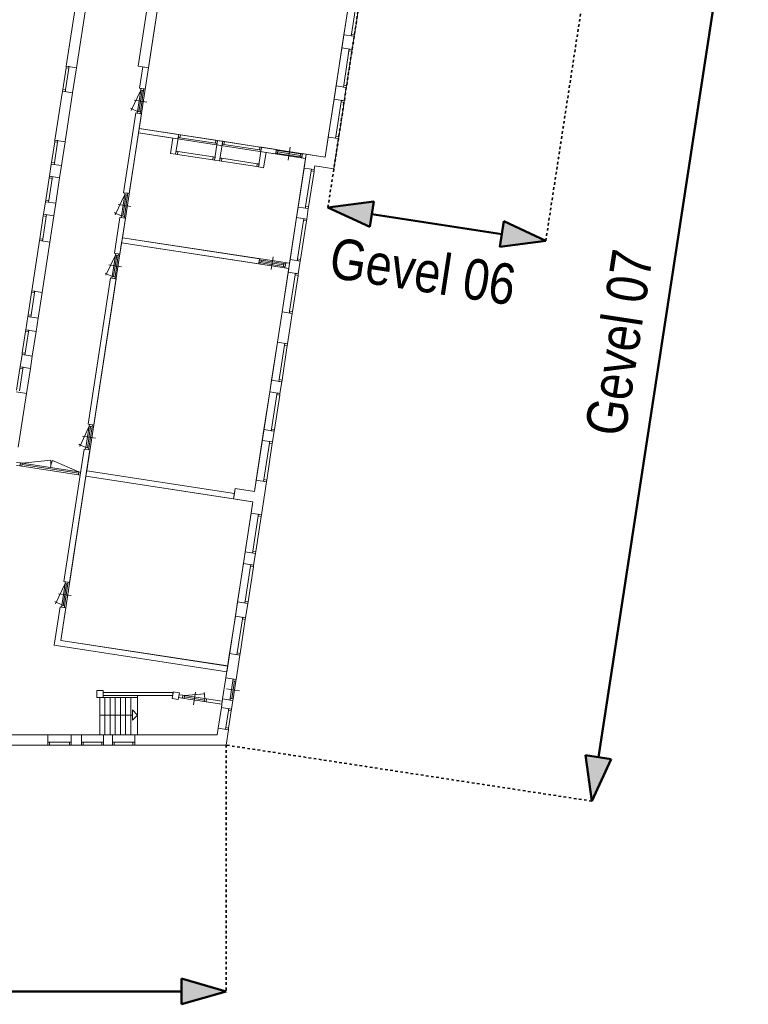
# Model space of a CAD drawing. Extents: x -59835 to 57885, y -767 to 224044.
# Tile 6 of 51: x 27350 to 55589, y 4742 to 42924. Entities that reach past the tile are written whole.
import ezdxf

# ---------------------------------------------------------------- set-up
doc = ezdxf.new("R2010")
doc.units = 0
doc.header["$MEASUREMENT"] = 0
doc.linetypes.add('DASHED', pattern=[200, 100, -100])
doc.layers.add('99 - SITUATIE', color=12, linetype='Continuous')

msp = doc.modelspace()

# ---------------------------------------------------------------- hatches: boundary and pattern name
at = {"layer": '99 - SITUATIE', "linetype": 'Continuous', "lineweight": 5}
for points in [[(39296.5, 35643), (41074.3008, 35877.6406), (40922.3398, 34886.7031)], [(47740, 34348.875), (45962.1953, 34114.2344), (46114.1562, 35105.1719)], [(49520, 12621.75), (49285.3594, 14399.5469), (50276.2969, 14247.5938)], [(35347.4375, 5243), (33625.707, 4741.7188), (33625.7793, 5744.2344)]]:
    msp.add_hatch(color=7, dxfattribs=at).paths.add_polyline_path(points, flags=0)

# ---------------------------------------------------------------- linework, layer by layer
at = {"layer": '99 - SITUATIE', "color": 12, "linetype": 'Continuous', "lineweight": 50}
for points in [[(49780.875, 14323.5625), (55588.8125, 52221.625)], [(39296.5, 35643), (41074.3008, 35877.6406)], [(39296.5, 35643), (40922.3398, 34886.7031)], [(40922.3398, 34886.7031), (41074.3008, 35877.6406)], [(40998.3125, 35382.125), (46038.1875, 34609.75)], [(46114.1562, 35105.1719), (45962.1953, 34114.2344)], [(47740, 34348.875), (46114.1562, 35105.1719)], [(47740, 34348.875), (45962.1953, 34114.2344)], [(50276.2969, 14247.5938), (49285.3594, 14399.5625)], [(49520, 12621.75), (49285.3594, 14399.5469)], [(49520, 12621.75), (50276.2969, 14247.5938)], [(33625.7793, 5744.2344), (33625.707, 4741.7188)], [(35347.4375, 5243), (33625.7793, 5744.2344)], [(-19549.6875, 5243), (33625.75, 5243)], [(35347.4375, 5243), (33625.707, 4741.7188)]]:
    msp.add_lwpolyline(points, dxfattribs=at)
at = {"layer": '99 - SITUATIE', "color": 5, "linetype": 'Continuous', "lineweight": 5}
for points in [[(33031.375, 48194.25), (31947.5, 41122.3125)], [(32342.875, 41061.6875), (33366.125, 47738.25)], [(29552.375, 43708.1875), (29156.1875, 41123.5)], [(29551.5625, 41062.875), (29947.75, 43647.625)], [(39918.5, 42341.8125), (40143.6875, 43811)], [(40211.375, 42364.6875), (40416.25, 43701.4375)], [(40324, 42347.4375), (40528.875, 43684.1875)], [(39840.0625, 41829.9375), (39918.5, 42341.8125)], [(39918.5, 42341.8125), (40313.875, 42281.1875)], [(40211.375, 42364.6875), (40201.25, 42298.4375)], [(40313.875, 42281.1875), (40201.25, 42298.4375)], [(40324, 42347.4375), (40211.375, 42364.6875)], [(40313.875, 42281.1875), (40235.4375, 41769.375)], [(40313.875, 42281.1875), (40324, 42347.4375)], [(39614.125, 40355.9375), (39840.0625, 41829.9375)], [(40235.4375, 41769.375), (39840.0625, 41829.9375)], [(39907, 40378.8125), (40112.625, 41720.4375)], [(40019.625, 40361.5625), (40225.25, 41703.125)], [(40122.75, 41786.625), (40112.625, 41720.4375)], [(40225.25, 41703.125), (40112.625, 41720.4375)], [(40235.4375, 41769.375), (40122.75, 41786.625)], [(40225.25, 41703.125), (40235.4375, 41769.375)], [(29146, 41057.25), (29017.25, 40216.9375)], [(29258.75, 41040), (29129.9375, 40199.6875)], [(29156.1875, 41123.5), (29146, 41057.25)], [(29258.75, 41040), (29146, 41057.25)], [(29156.1875, 41123.5), (29551.5625, 41062.875)], [(29268.875, 41106.1875), (29156.1875, 41123.5)], [(29258.75, 41040), (29268.875, 41106.1875)], [(29551.5625, 41062.875), (29402.5, 40090.125)], [(31947.5, 41122.3125), (32342.875, 41061.6875)], [(31998.3125, 40266), (32125.375, 41095.0625)], [(32125.375, 41095.0625), (32342.875, 41061.6875)], [(32342.875, 41061.6875), (32215.75, 40232.6875)], [(28716.0625, 38251.9375), (29007.125, 40150.75)], [(29017.25, 40216.9375), (29007.125, 40150.75)], [(29007.125, 40150.75), (29402.5, 40090.125)], [(29119.75, 40133.4375), (29007.125, 40150.75)], [(29129.9375, 40199.6875), (29017.25, 40216.9375)], [(29119.75, 40133.4375), (29129.9375, 40199.6875)], [(32040.5625, 40191.75), (31674.3125, 39406.3125)], [(32040.5625, 40191.75), (31913.75, 39364.5)], [(32096.875, 40183.125), (31970.125, 39355.875)], [(32215.75, 40232.6875), (31998.3125, 40266)], [(32153.25, 40174.5), (32026.5, 39347.25)], [(32050.75, 40258), (32040.5625, 40191.75)], [(32153.25, 40174.5), (32040.5625, 40191.75)], [(32163.375, 40240.6875), (32050.75, 40258)], [(32153.25, 40174.5), (32163.375, 40240.6875)], [(39535.6875, 39844.0625), (39614.125, 40355.9375)], [(39614.125, 40355.9375), (40009.5, 40295.3125)], [(39907, 40378.8125), (39896.875, 40312.5625)], [(40009.5, 40295.3125), (39896.875, 40312.5625)], [(40019.625, 40361.5625), (39907, 40378.8125)], [(40009.5, 40295.3125), (39931.0625, 39783.5)], [(40009.5, 40295.3125), (40019.625, 40361.5625)], [(29402.5, 40090.125), (29111.4375, 38191.3125)], [(31786.375, 39807.375), (32280.625, 39731.625)], [(39310.4375, 38374.5), (39535.6875, 39844.0625)], [(39931.0625, 39783.5), (39535.6875, 39844.0625)], [(39603.25, 38397.375), (39808.25, 39734.5)], [(39716, 38380.125), (39920.875, 39717.25)], [(39818.375, 39800.75), (39808.25, 39734.5)], [(39920.875, 39717.25), (39808.25, 39734.5)], [(39931.0625, 39783.5), (39818.375, 39800.75)], [(39920.875, 39717.25), (39931.0625, 39783.5)], [(31701.0625, 39463.6875), (31640.625, 39491.875)], [(31913.75, 39364.5), (31701.0625, 39463.6875)], [(31913.75, 39364.5), (31903.625, 39298.3125)], [(32026.5, 39347.25), (31913.75, 39364.5)], [(32016.3125, 39281.0625), (32026.5, 39347.25)], [(31377.625, 36216.125), (31851.25, 39306.3125)], [(32068.6875, 39273), (31595.0625, 36182.8125)], [(31851.25, 39306.3125), (32068.6875, 39273)], [(32016.3125, 39281.0625), (31903.625, 39298.3125)], [(31981.375, 38703.3125), (31955.625, 38535.25)], [(33511.75, 38468.75), (31981.375, 38703.3125)], [(28705.875, 38185.6875), (28584.125, 37390.8125)], [(28716.0625, 38251.9375), (28705.875, 38185.6875)], [(28818.625, 38168.4375), (28705.875, 38185.6875)], [(29111.4375, 38191.3125), (28716.0625, 38251.9375)], [(28828.75, 38234.6875), (28716.0625, 38251.9375)], [(28818.625, 38168.4375), (28828.75, 38234.6875)], [(29111.4375, 38191.3125), (28969.3125, 37264)], [(31955.625, 38535.25), (33288.3125, 38331)], [(33288.3125, 38331), (33197.4375, 37737.9375)], [(33395.125, 37707.625), (33511.75, 38468.75)], [(33511.75, 38468.75), (33494.5, 38356.0625)], [(33560.75, 38345.875), (33494.5, 38356.0625)], [(33511.75, 38468.75), (33578, 38458.5625)], [(33578, 38458.5625), (33560.75, 38345.875)], [(33560.75, 38345.875), (34935.875, 38135.125)], [(34953.125, 38247.8125), (33578, 38458.5625)], [(35019.375, 38237.6875), (34902.6875, 37476.5625)], [(34953.125, 38247.8125), (34935.875, 38135.125)], [(34953.125, 38247.8125), (35019.375, 38237.6875)], [(35019.375, 38237.6875), (35002.0625, 38125)], [(35217, 38207.375), (35019.375, 38237.6875)], [(35100.375, 37446.25), (35217, 38207.375)], [(35217, 38207.375), (35199.75, 38094.6875)], [(35217, 38207.375), (35283.25, 38197.25)], [(35283.25, 38197.25), (35266, 38084.5625)], [(36658.375, 37986.4375), (35283.25, 38197.25)], [(39310.4375, 38374.5), (39191.5, 37598.1875)], [(39705.8125, 38313.875), (39310.4375, 38374.5)], [(39526.25, 37142.25), (39705.8125, 38313.875)], [(39603.25, 38397.375), (39593.125, 38331.1875)], [(39705.8125, 38313.875), (39593.125, 38331.1875)], [(39716, 38380.125), (39603.25, 38397.375)], [(39705.8125, 38313.875), (39716, 38380.125)], [(28818.625, 38168.4375), (28696.75, 37373.5625)], [(33412.375, 37820.3125), (33395.125, 37707.625)], [(33412.375, 37820.3125), (33478.625, 37810.1875)], [(33478.625, 37810.1875), (33461.375, 37697.5)], [(34853.75, 37599.375), (33478.625, 37810.1875)], [(35002.0625, 38125), (34935.875, 38135.125)], [(35266, 38084.5625), (35199.75, 38094.6875)], [(35266, 38084.5625), (36641.125, 37873.8125)], [(36607.9375, 37215.1875), (36724.625, 37976.3125)], [(36658.375, 37986.4375), (36641.125, 37873.8125)], [(36707.3125, 37863.625), (36641.125, 37873.8125)], [(36658.375, 37986.4375), (36724.625, 37976.3125)], [(36724.625, 37976.3125), (36707.3125, 37863.625)], [(36724.625, 37976.3125), (37297.25, 37888.5625)], [(37297.25, 37888.5625), (37271.5, 37720.5)], [(37293, 37860.875), (37275.75, 37748.1875)], [(37293, 37860.875), (37359.25, 37850.6875)], [(37359.25, 37850.6875), (37342, 37738.0625)], [(37359.25, 37850.6875), (38237.875, 37716.0625)], [(37752, 37479.9375), (37827.75, 37974.1875)], [(33197.4375, 37737.9375), (33395.125, 37707.625)], [(33461.375, 37697.5), (33395.125, 37707.625)], [(33461.375, 37697.5), (34836.4375, 37486.6875)], [(34853.75, 37599.375), (34836.4375, 37486.6875)], [(34902.6875, 37476.5625), (34836.4375, 37486.6875)], [(34853.75, 37599.375), (34919.9375, 37589.25)], [(34919.9375, 37589.25), (34902.6875, 37476.5625)], [(34902.6875, 37476.5625), (35100.375, 37446.25)], [(35117.625, 37558.9375), (35100.375, 37446.25)], [(35166.625, 37436.125), (35100.375, 37446.25)], [(35117.625, 37558.9375), (35183.875, 37548.8125)], [(35183.875, 37548.8125), (35166.625, 37436.125)], [(35166.625, 37436.125), (36541.6875, 37225.375)], [(36559, 37338.0625), (35183.875, 37548.8125)], [(36896.5, 37778), (36805.625, 37184.9375)], [(37271.5, 37720.5), (36896.5, 37778)], [(37342, 37738.0625), (37275.75, 37748.1875)], [(37342, 37738.0625), (38220.625, 37603.375)], [(37350.625, 37794.375), (38229.25, 37659.6875)], [(38237.875, 37716.0625), (38220.625, 37603.375)], [(38286.8125, 37593.1875), (38220.625, 37603.375)], [(38237.875, 37716.0625), (38304.125, 37705.875)], [(38282.5625, 37565.5625), (38308.3125, 37733.5625)], [(38429.5, 37543), (38282.5625, 37565.5625)], [(38304.125, 37705.875), (38286.8125, 37593.1875)], [(38308.3125, 37733.5625), (38455.25, 37711.0625)], [(38455.25, 37711.0625), (38372.375, 37170.25)], [(38455.25, 37711.0625), (38429.5, 37543)], [(39191.5, 37598.1875), (38455.25, 37711.0625)], [(28501.75, 36853.5625), (28573.9375, 37324.625)], [(28584.125, 37390.8125), (28573.9375, 37324.625)], [(28573.9375, 37324.625), (28969.3125, 37264)], [(28686.625, 37307.3125), (28573.9375, 37324.625)], [(28696.75, 37373.5625), (28584.125, 37390.8125)], [(28686.625, 37307.3125), (28696.75, 37373.5625)], [(28969.3125, 37264), (28897.125, 36792.9375)], [(36559, 37338.0625), (36541.6875, 37225.375)], [(36607.9375, 37215.1875), (36541.6875, 37225.375)], [(36559, 37338.0625), (36625.1875, 37327.875)], [(36625.1875, 37327.875), (36607.9375, 37215.1875)], [(36805.625, 37184.9375), (36607.9375, 37215.1875)], [(38140.375, 35656.9375), (38372.375, 37170.25)], [(38372.375, 37170.25), (38767.75, 37109.625)], [(38433.25, 35679.875), (38644.875, 37060.6875)], [(38546, 35662.5625), (38757.625, 37043.375)], [(38655.0625, 37126.875), (38644.875, 37060.6875)], [(38757.625, 37043.375), (38644.875, 37060.6875)], [(38767.75, 37109.625), (38655.0625, 37126.875)], [(38757.625, 37043.375), (38767.75, 37109.625)], [(38767.75, 37109.625), (38790, 37255.0625)], [(38790, 37255.0625), (39526.25, 37142.25)], [(28491.625, 36787.3125), (28360.4375, 35931.5625)], [(28604.25, 36770.0625), (28473.125, 35914.3125)], [(28501.75, 36853.5625), (28491.625, 36787.3125)], [(28604.25, 36770.0625), (28491.625, 36787.3125)], [(28897.125, 36792.9375), (28501.75, 36853.5625)], [(28614.375, 36836.3125), (28501.75, 36853.5625)], [(28604.25, 36770.0625), (28614.375, 36836.3125)], [(28897.125, 36792.9375), (28745.625, 35804.75)], [(28360.4375, 35931.5625), (28350.25, 35865.3125)], [(28473.125, 35914.3125), (28360.4375, 35931.5625)], [(28463, 35848.0625), (28473.125, 35914.3125)], [(31419.875, 36141.875), (31053.625, 35356.4375)], [(31419.875, 36141.875), (31293.0625, 35314.6875)], [(31476.1875, 36133.25), (31349.375, 35306)], [(31595.0625, 36182.8125), (31377.625, 36216.125)], [(31532.5, 36124.625), (31405.75, 35297.375)], [(31430, 36208.125), (31419.875, 36141.875)], [(31532.5, 36124.625), (31419.875, 36141.875)], [(31542.6875, 36190.8125), (31430, 36208.125)], [(31532.5, 36124.625), (31542.6875, 36190.8125)], [(28275.875, 35379.6875), (28350.25, 35865.3125)], [(28350.25, 35865.3125), (28745.625, 35804.75)], [(28463, 35848.0625), (28350.25, 35865.3125)], [(28745.625, 35804.75), (28671.25, 35319.125)], [(31165.6875, 35757.5), (31659.875, 35681.75)], [(38140.375, 35656.9375), (38078, 35250)], [(38535.8125, 35596.375), (38140.375, 35656.9375)], [(38433.25, 35679.875), (38423.125, 35613.625)], [(38535.8125, 35596.375), (38423.125, 35613.625)], [(38546, 35662.5625), (38433.25, 35679.875)], [(38473.4375, 35189.375), (38535.8125, 35596.375)], [(38535.8125, 35596.375), (38546, 35662.5625)], [(28265.6875, 35313.5), (28129.625, 34425.625)], [(28378.375, 35296.1875), (28242.25, 34408.375)], [(28275.875, 35379.6875), (28265.6875, 35313.5)], [(28378.375, 35296.1875), (28265.6875, 35313.5)], [(28671.25, 35319.125), (28275.875, 35379.6875)], [(28388.5, 35362.4375), (28275.875, 35379.6875)], [(28378.375, 35296.1875), (28388.5, 35362.4375)], [(28671.25, 35319.125), (28514.875, 34298.8125)], [(31018.125, 33870.5), (31230.5, 35256.4375)], [(31080.375, 35413.8125), (31019.875, 35442.0625)], [(31293.0625, 35314.6875), (31080.375, 35413.8125)], [(31230.5, 35256.4375), (31448, 35223.125)], [(31448, 35223.125), (31235.5625, 33837.1875)], [(31293.0625, 35314.6875), (31282.875, 35248.4375)], [(31395.625, 35231.1875), (31282.875, 35248.4375)], [(31405.75, 35297.375), (31293.0625, 35314.6875)], [(31395.625, 35231.1875), (31405.75, 35297.375)], [(37828.75, 33623.75), (38078, 35250)], [(38078, 35250), (38473.4375, 35189.375)], [(38121.625, 33646.625), (38350.625, 35140.4375)], [(38360.75, 35206.6875), (38350.625, 35140.4375)], [(38463.25, 35123.1875), (38350.625, 35140.4375)], [(38473.4375, 35189.375), (38360.75, 35206.6875)], [(38463.25, 35123.1875), (38473.4375, 35189.375)], [(38234.3125, 33629.375), (38463.25, 35123.1875)], [(28129.625, 34425.625), (28119.5, 34359.4375)], [(28242.25, 34408.375), (28129.625, 34425.625)], [(28232.125, 34342.125), (28242.25, 34408.375)], [(31332.5, 34469.9375), (31302.25, 34272.25)], [(36648.375, 33655.1875), (31332.5, 34469.9375)], [(28119.5, 34359.4375), (27820.875, 32411.125)], [(28514.875, 34298.8125), (28119.5, 34359.4375)], [(28232.125, 34342.125), (28119.5, 34359.4375)], [(28216.25, 32350.5625), (28514.875, 34298.8125)], [(31302.25, 34272.25), (36618.125, 33457.5)], [(31060.375, 33796.25), (30694.0625, 33010.8125)], [(31060.375, 33796.25), (30933.5, 32969)], [(31116.625, 33787.625), (30989.875, 32960.375)], [(31235.5625, 33837.1875), (31018.125, 33870.5)], [(31173, 33778.9375), (31046.25, 32951.75)], [(31070.5, 33862.4375), (31060.375, 33796.25)], [(31173, 33778.9375), (31060.375, 33796.25)], [(31183.125, 33845.1875), (31070.5, 33862.4375)], [(31173, 33778.9375), (31183.125, 33845.1875)], [(36618.125, 33457.5), (36648.375, 33655.1875)], [(36641.875, 33612.6875), (36624.625, 33500)], [(36708.125, 33602.5), (36641.875, 33612.6875)], [(36708.125, 33602.5), (36690.875, 33489.8125)], [(37586.75, 33467.875), (36708.125, 33602.5)], [(37100.875, 33231.75), (37176.625, 33725.9375)], [(37828.75, 33623.75), (37753.75, 33133.9375)], [(38224.1875, 33563.125), (37828.75, 33623.75)], [(38121.625, 33646.625), (38111.5, 33580.375)], [(38234.3125, 33629.375), (38121.625, 33646.625)], [(38224.1875, 33563.125), (38234.3125, 33629.375)], [(30806.125, 33411.875), (31300.375, 33336.125)], [(36624.625, 33500), (36690.875, 33489.8125)], [(37569.5, 33355.1875), (36690.875, 33489.8125)], [(37578.125, 33411.5), (36699.5, 33546.1875)], [(37586.75, 33467.875), (37569.5, 33355.1875)], [(37569.5, 33355.1875), (37635.6875, 33345)], [(37653, 33457.6875), (37586.75, 33467.875)], [(37629.1875, 33302.5), (37659.5, 33500.1875)], [(37776.125, 33280), (37629.1875, 33302.5)], [(37653, 33457.6875), (37635.6875, 33345)], [(37659.5, 33500.1875), (37806.375, 33477.6875)], [(37806.375, 33477.6875), (37776.125, 33280)], [(38224.1875, 33563.125), (38111.5, 33580.375)], [(38149.125, 33073.375), (38224.1875, 33563.125)], [(30000.75, 27232.75), (30871, 32910.8125)], [(31088.5, 32877.5), (30218.1875, 27199.4375)], [(30720.875, 33068.1875), (30660.375, 33096.375)], [(30933.5, 32969), (30720.875, 33068.1875)], [(30871, 32910.8125), (31088.5, 32877.5)], [(30933.5, 32969), (30923.375, 32902.8125)], [(31036.0625, 32885.5), (30923.375, 32902.8125)], [(31046.25, 32951.75), (30933.5, 32969)], [(31036.0625, 32885.5), (31046.25, 32951.75)], [(37518, 31596.1875), (37753.75, 33133.9375)], [(37753.75, 33133.9375), (38149.125, 33073.375)], [(37810.875, 31619.0625), (38026.25, 33024.375)], [(37923.5625, 31601.8125), (38139, 33007.125)], [(38036.4375, 33090.625), (38026.25, 33024.375)], [(38139, 33007.125), (38026.25, 33024.375)], [(38149.125, 33073.375), (38036.4375, 33090.625)], [(38139, 33007.125), (38149.125, 33073.375)], [(27810.6875, 32344.9375), (27677.8125, 31477.8125)], [(27923.375, 32327.625), (27790.5, 31460.5)], [(27820.875, 32411.125), (27810.6875, 32344.9375)], [(27923.375, 32327.625), (27810.6875, 32344.9375)], [(27820.875, 32411.125), (28216.25, 32350.5625)], [(27933.5, 32393.875), (27820.875, 32411.125)], [(27923.375, 32327.625), (27933.5, 32393.875)], [(28216.25, 32350.5625), (28063, 31350.9375)], [(27667.625, 31411.5625), (27588.9375, 30898.0625)], [(27677.8125, 31477.8125), (27667.625, 31411.5625)], [(28063, 31350.9375), (27667.625, 31411.5625)], [(27780.375, 31394.3125), (27667.625, 31411.5625)], [(27790.5, 31460.5), (27677.8125, 31477.8125)], [(27780.375, 31394.3125), (27790.5, 31460.5)], [(27984.3125, 30837.4375), (28063, 31350.9375)], [(37518, 31596.1875), (37337.1875, 30416.375)], [(37913.375, 31535.5625), (37518, 31596.1875)], [(37732.625, 30355.75), (37913.375, 31535.5625)], [(37810.875, 31619.0625), (37800.75, 31552.875)], [(37913.375, 31535.5625), (37800.75, 31552.875)], [(37923.5625, 31601.8125), (37810.875, 31619.0625)], [(37913.375, 31535.5625), (37923.5625, 31601.8125)], [(27578.75, 30831.8125), (27452.25, 30006.3125)], [(27691.5, 30814.5625), (27564.9375, 29989.0625)], [(27588.9375, 30898.0625), (27578.75, 30831.8125)], [(27691.5, 30814.5625), (27578.75, 30831.8125)], [(27588.9375, 30898.0625), (27984.3125, 30837.4375)], [(27701.625, 30880.75), (27588.9375, 30898.0625)], [(27691.5, 30814.5625), (27701.625, 30880.75)], [(27984.3125, 30837.4375), (27837.5, 29879.5)], [(37111.1875, 28941.75), (37337.1875, 30416.375)], [(37337.1875, 30416.375), (37732.625, 30355.75)], [(37404, 28964.6875), (37609.75, 30306.8125)], [(37516.75, 28947.375), (37722.4375, 30289.5)], [(37619.875, 30373), (37609.75, 30306.8125)], [(37722.4375, 30289.5), (37609.75, 30306.8125)], [(37732.625, 30355.75), (37619.875, 30373)], [(37722.4375, 30289.5), (37732.625, 30355.75)], [(27442.125, 29940.0625), (27369, 29462.8125)], [(27452.25, 30006.3125), (27442.125, 29940.0625)], [(27837.5, 29879.5), (27442.125, 29940.0625)], [(27554.8125, 29922.8125), (27442.125, 29940.0625)], [(27564.9375, 29989.0625), (27452.25, 30006.3125)], [(27554.8125, 29922.8125), (27564.9375, 29989.0625)], [(27764.375, 29402.1875), (27837.5, 29879.5)], [(27369, 29462.8125), (27358.8125, 29396.5625)], [(27369, 29462.8125), (27764.375, 29402.1875)], [(27481.625, 29445.5), (27369, 29462.8125)], [(27471.5, 29379.3125), (27481.625, 29445.5)], [(27764.375, 29402.1875), (27614.75, 28425.875)], [(27358.8125, 29396.5625), (27229.5, 28552.6875)], [(27471.5, 29379.3125), (27342.125, 28535.4375)], [(27471.5, 29379.3125), (27358.8125, 29396.5625)], [(37111.1875, 28941.75), (37042.5, 28493.75)], [(37506.625, 28881.1875), (37111.1875, 28941.75)], [(37404, 28964.6875), (37393.875, 28898.4375)], [(37506.625, 28881.1875), (37393.875, 28898.4375)], [(37516.75, 28947.375), (37404, 28964.6875)], [(37437.875, 28433.125), (37506.625, 28881.1875)], [(37506.625, 28881.1875), (37516.75, 28947.375)], [(27614.75, 28425.875), (27219.3125, 28486.4375)], [(27295.5, 26343), (27614.75, 28425.875)], [(36817.625, 27026.3125), (37042.5, 28493.75)], [(37042.5, 28493.75), (37437.875, 28433.125)], [(37110.5, 27049.25), (37315.0625, 28384.1875)], [(37223.125, 27031.9375), (37427.75, 28366.875)], [(37325.25, 28450.375), (37315.0625, 28384.1875)], [(37427.75, 28366.875), (37315.0625, 28384.1875)], [(37437.875, 28433.125), (37325.25, 28450.375)], [(37427.75, 28366.875), (37437.875, 28433.125)], [(30043, 27158.5), (29676.75, 26373.0625)], [(30043, 27158.5), (29916.1875, 26331.25)], [(30099.3125, 27149.875), (29972.5, 26322.625)], [(30218.1875, 27199.4375), (30000.75, 27232.75)], [(30155.625, 27141.25), (30028.875, 26314)], [(30053.125, 27224.75), (30043, 27158.5)], [(30155.625, 27141.25), (30043, 27158.5)], [(30165.8125, 27207.4375), (30053.125, 27224.75)], [(30155.625, 27141.25), (30165.8125, 27207.4375)], [(29788.8125, 26774.125), (30283, 26698.375)], [(36817.625, 27026.3125), (36753.75, 26609.625)], [(37213, 26965.75), (36817.625, 27026.3125)], [(37110.5, 27049.25), (37100.3125, 26983)], [(37213, 26965.75), (37100.3125, 26983)], [(37223.125, 27031.9375), (37110.5, 27049.25)], [(37149.125, 26549), (37213, 26965.75)], [(37213, 26965.75), (37223.125, 27031.9375)], [(29703.5, 26430.4375), (29643, 26458.625)], [(29916.1875, 26331.25), (29703.5, 26430.4375)], [(36517.5, 25068.0625), (36753.75, 26609.625)], [(36753.75, 26609.625), (37149.125, 26549)], [(36810.3125, 25090.9375), (37026.3125, 26500.0625)], [(36923, 25073.6875), (37139, 26482.8125)], [(37036.4375, 26566.3125), (37026.3125, 26500.0625)], [(37139, 26482.8125), (37026.3125, 26500.0625)], [(37149.125, 26549), (37036.4375, 26566.3125)], [(37139, 26482.8125), (37149.125, 26549)], [(29066.375, 21136.75), (29853.625, 26273.0625)], [(30071.125, 26239.75), (29283.875, 21103.4375)], [(29853.625, 26273.0625), (30071.125, 26239.75)], [(29916.1875, 26331.25), (29906, 26265.0625)], [(30018.75, 26247.75), (29906, 26265.0625)], [(30028.875, 26314), (29916.1875, 26331.25)], [(30018.75, 26247.75), (30028.875, 26314)], [(27220.6875, 25640.3125), (27363.5, 25620.4375)], [(27381.375, 25733.5), (27232.5625, 25756.125)], [(27378.6875, 25736.0625), (27361.375, 25623.4375)], [(27361.375, 25623.4375), (27427.625, 25613.25)], [(27363.5, 25620.4375), (27381.375, 25733.5)], [(27444.875, 25725.9375), (27378.6875, 25736.0625)], [(27444.875, 25725.9375), (27427.625, 25613.25)], [(29627.25, 25276.125), (27427.625, 25613.25)], [(29635.875, 25332.5), (27436.25, 25669.625)], [(27444.875, 25725.9375), (28550.875, 25847.75)], [(29644.5, 25388.8125), (27444.875, 25725.9375)], [(29644.5, 25388.8125), (28625.8125, 25836.3125)], [(29644.5, 25388.8125), (29627.25, 25276.125)], [(29627.25, 25276.125), (29693.4375, 25266)], [(29710.75, 25378.6875), (29644.5, 25388.8125)], [(29710.75, 25378.6875), (29693.4375, 25266)], [(29947, 25430.125), (29915.25, 25222.5625)], [(29915.25, 25222.5625), (35637.875, 24345.4375)], [(35669.625, 24553), (29947, 25430.125)], [(36517.5, 25068.0625), (36449.6875, 24625.6875)], [(36912.875, 25007.4375), (36517.5, 25068.0625)], [(36716.625, 23727.375), (36912.875, 25007.4375)], [(36810.3125, 25090.9375), (36800.125, 25024.6875)], [(36912.875, 25007.4375), (36800.125, 25024.6875)], [(36923, 25073.6875), (36810.3125, 25090.9375)], [(36912.875, 25007.4375), (36923, 25073.6875)], [(35698.4375, 24740.8125), (35637.875, 24345.4375)], [(35637.875, 24345.4375), (35669.625, 24553)], [(36449.6875, 24625.6875), (35698.4375, 24740.8125)], [(35637.875, 24345.4375), (36389.0625, 24230.3125)], [(36389.0625, 24230.3125), (36321.25, 23787.9375)], [(36091.625, 22289.375), (36321.25, 23787.9375)], [(36321.25, 23787.9375), (36716.625, 23727.375)], [(36384.4375, 22312.3125), (36593.8125, 23678.4375)], [(36604, 23744.625), (36593.8125, 23678.4375)], [(36706.5, 23661.125), (36593.8125, 23678.4375)], [(36716.625, 23727.375), (36604, 23744.625)], [(36706.5, 23661.125), (36716.625, 23727.375)], [(36497.125, 22295), (36706.5, 23661.125)], [(36091.625, 22289.375), (36022.3125, 21837.3125)], [(36487, 22228.8125), (36091.625, 22289.375)], [(36384.4375, 22312.3125), (36374.25, 22246.0625)], [(36487, 22228.8125), (36374.25, 22246.0625)], [(36497.125, 22295), (36384.4375, 22312.3125)], [(36417.6875, 21776.75), (36487, 22228.8125)], [(36487, 22228.8125), (36497.125, 22295)], [(35794.125, 20348.375), (36022.3125, 21837.3125)], [(36022.3125, 21837.3125), (36417.6875, 21776.75)], [(36305, 21794), (36294.875, 21727.8125)], [(36417.6875, 21776.75), (36305, 21794)], [(36407.5, 21710.5), (36417.6875, 21776.75)], [(36086.9375, 20371.25), (36294.875, 21727.8125)], [(36199.625, 20354), (36407.5, 21710.5)], [(36407.5, 21710.5), (36294.875, 21727.8125)], [(29108.625, 21062.5), (28742.375, 20277.0625)], [(29108.625, 21062.5), (28977.875, 20209)], [(29165, 21053.875), (29034.1875, 20200.375)], [(29283.875, 21103.4375), (29066.375, 21136.75)], [(29221.375, 21045.1875), (29090.5, 20191.6875)], [(29118.8125, 21128.6875), (29108.625, 21062.5)], [(29221.375, 21045.1875), (29108.625, 21062.5)], [(29231.5, 21111.4375), (29118.8125, 21128.6875)], [(29221.375, 21045.1875), (29231.5, 21111.4375)], [(28852.5, 20665), (29346.6875, 20589.25)], [(28769.125, 20334.4375), (28708.75, 20362.625)], [(28981.875, 20235.25), (28769.125, 20334.4375)], [(35794.125, 20348.375), (35709.125, 19793.875)], [(36189.5, 20287.8125), (35794.125, 20348.375)], [(36086.9375, 20371.25), (36076.8125, 20305.0625)], [(36189.5, 20287.8125), (36076.8125, 20305.0625)], [(36199.625, 20354), (36086.9375, 20371.25)], [(36104.5, 19733.25), (36189.5, 20287.8125)], [(36189.5, 20287.8125), (36199.625, 20354)], [(28915.25, 20150.8125), (28687.6875, 18665.6875)], [(29132.75, 20117.4375), (28915.25, 20150.8125)], [(28938.5, 18849.8125), (29132.75, 20117.4375)], [(28977.875, 20209), (28967.6875, 20142.75)], [(29080.375, 20125.5), (28967.6875, 20142.75)], [(29090.5, 20191.6875), (28977.875, 20209)], [(29080.375, 20125.5), (29090.5, 20191.6875)], [(35487, 18344.6875), (35709.125, 19793.875)], [(35709.125, 19793.875), (36104.5, 19733.25)], [(35779.875, 18367.625), (35981.625, 19684.3125)], [(35892.5, 18350.3125), (36094.375, 19667.0625)], [(35991.8125, 19750.5625), (35981.625, 19684.3125)], [(36094.375, 19667.0625), (35981.625, 19684.3125)], [(36104.5, 19733.25), (35991.8125, 19750.5625)], [(36094.375, 19667.0625), (36104.5, 19733.25)], [(35412.375, 17857.625), (28938.5, 18849.8125)], [(28687.6875, 18665.6875), (35379, 17640.125)], [(35487, 18344.6875), (35342, 17398.4375)], [(35882.375, 18284.125), (35487, 18344.6875)], [(35779.875, 18367.625), (35769.6875, 18301.375)], [(35892.5, 18350.3125), (35779.875, 18367.625)], [(35882.375, 18284.125), (35892.5, 18350.3125)], [(35737.375, 17337.8125), (35882.375, 18284.125)], [(35882.375, 18284.125), (35769.6875, 18301.375)], [(35379, 17640.125), (35412.375, 17857.625)], [(35216.75, 16581.1875), (35342, 17398.4375)], [(35342, 17398.4375), (35737.375, 17337.8125)], [(35509.5625, 16604.0625), (35614.5, 17288.875)], [(35670.875, 17280.25), (35565.875, 16595.4375)], [(35624.625, 17355.0625), (35614.5, 17288.875)], [(35727.1875, 17271.5625), (35614.5, 17288.875)], [(35622.25, 16586.8125), (35727.1875, 17271.5625)], [(35737.375, 17337.8125), (35624.625, 17355.0625)], [(35727.1875, 17271.5625), (35737.375, 17337.8125)], [(30342.5, 16912.75), (30582.5, 16912.75)], [(30342.5, 16642.75), (30342.5, 16912.75)], [(30582.5, 16912.75), (30582.5, 16642.75)], [(33297.8125, 16834.75), (30582.5, 16834.75)], [(30582.5, 16834.75), (30582.5, 16720.75)], [(33261.125, 16595.5625), (33302, 16862.4375)], [(33280.375, 16720.75), (33297.8125, 16834.75)], [(33302, 16862.4375), (33539.25, 16826.0625)], [(33539.25, 16826.0625), (33498.375, 16559.1875)], [(34085.1875, 16352.875), (34160.9375, 16847.125)], [(34522.5625, 16596.4375), (34502.3125, 16827.75)], [(35371.25, 16975.6875), (35865.5, 16899.9375)], [(30582.5, 16642.75), (30342.5, 16642.75)], [(30454.625, 15193.9375), (30454.625, 16642.75)], [(30582.5, 16720.75), (33280.375, 16720.75)], [(30582.5, 16642.75), (31919.875, 16642.75)], [(30654.625, 15193.9375), (30654.625, 16642.75)], [(30854.625, 15193.9375), (30854.625, 16642.75)], [(31054.625, 15193.9375), (31054.625, 16642.75)], [(31254.625, 15193.9375), (31254.625, 16642.75)], [(31454.625, 15193.9375), (31454.625, 16642.75)], [(31654.625, 15193.9375), (31654.625, 16642.75)], [(31919.875, 15193.9375), (31919.875, 16720.75)], [(33498.375, 16559.1875), (33261.125, 16595.5625)], [(33510.1875, 16636.25), (33527.5, 16748.9375)], [(33657.375, 16613.6875), (33510.1875, 16636.25)], [(33527.5, 16748.9375), (33674.625, 16726.375)], [(33674.625, 16726.375), (33657.375, 16613.6875)], [(33657.375, 16613.6875), (33723.5625, 16603.5625)], [(33740.875, 16716.25), (33674.625, 16726.375)], [(33740.875, 16716.25), (33723.5625, 16603.5625)], [(34505.25, 16483.75), (33723.5625, 16603.5625)], [(34513.9375, 16540.0625), (33732.25, 16659.9375)], [(33740.875, 16716.25), (34531.8125, 16785.4375)], [(34522.5625, 16596.4375), (33740.875, 16716.25)], [(34522.5625, 16596.4375), (34505.25, 16483.75)], [(34505.25, 16483.75), (34571.5, 16473.625)], [(34588.75, 16586.3125), (34522.5625, 16596.4375)], [(34571.5, 16473.625), (34588.75, 16586.3125)], [(34588.75, 16586.3125), (34571.5, 16473.625)], [(35185.75, 16379.4375), (34571.5, 16473.625)], [(34588.75, 16586.3125), (35203.0625, 16492.125)], [(35216.75, 16581.1875), (35166, 16250.5)], [(35203.0625, 16492.125), (35185.75, 16379.4375)], [(35612.125, 16520.5625), (35216.75, 16581.1875)], [(35509.5625, 16604.0625), (35499.375, 16537.8125)], [(35612.125, 16520.5625), (35499.375, 16537.8125)], [(35622.25, 16586.8125), (35509.5625, 16604.0625)], [(35561.375, 16189.875), (35612.125, 16520.5625)], [(35612.125, 16520.5625), (35622.25, 16586.8125)], [(31719.875, 16157.3125), (31919.875, 15957.3125)], [(31719.875, 15757.3125), (31719.875, 16157.3125)], [(35043.25, 15449.875), (35166, 16250.5)], [(35166, 16250.5), (35561.375, 16189.875)], [(35336.125, 15472.8125), (35438.5625, 16140.9375)], [(35448.75, 16207.1875), (35438.5625, 16140.9375)], [(35551.25, 16123.6875), (35438.5625, 16140.9375)], [(35561.375, 16189.875), (35448.75, 16207.1875)], [(35448.875, 15455.5), (35551.25, 16123.6875)], [(35551.25, 16123.6875), (35561.375, 16189.875)], [(31719.875, 15957.3125), (30454.625, 15957.3125)], [(31919.875, 15957.3125), (31719.875, 15757.3125)], [(35043.25, 15449.875), (35004.125, 15193.9375)], [(35438.6875, 15389.3125), (35043.25, 15449.875)], [(35336.125, 15472.8125), (35326, 15406.5625)], [(35438.6875, 15389.3125), (35326, 15406.5625)], [(35448.875, 15455.5), (35336.125, 15472.8125)], [(35347.4375, 14793.9375), (35438.6875, 15389.3125)], [(35438.6875, 15389.3125), (35448.875, 15455.5)], [(28443.25, 15193.9375), (25561.0625, 15193.9375)], [(28443.25, 14793.9375), (28443.25, 15193.9375)], [(28443.25, 15193.9375), (29351, 15193.9375)], [(28510.25, 14907.9375), (28443.25, 14907.9375)], [(28443.25, 14907.9375), (28443.25, 14793.9375)], [(28510.25, 14907.9375), (29284, 14907.9375)], [(28510.25, 14907.9375), (28510.25, 14793.9375)], [(29351, 14907.9375), (29284, 14907.9375)], [(29284, 14907.9375), (29284, 14793.9375)], [(29742.375, 15193.9375), (29351, 15193.9375)], [(29351, 15193.9375), (29351, 14793.9375)], [(29351, 14907.9375), (29351, 14793.9375)], [(29742.375, 14793.9375), (29742.375, 15193.9375)], [(29742.375, 15193.9375), (30595.375, 15193.9375)], [(29809.375, 14907.9375), (29742.375, 14907.9375)], [(29742.375, 14907.9375), (29742.375, 14793.9375)], [(29809.375, 14907.9375), (30528.375, 14907.9375)], [(29809.375, 14907.9375), (29809.375, 14793.9375)], [(30595.375, 14907.9375), (30528.375, 14907.9375)], [(30528.375, 14907.9375), (30528.375, 14793.9375)], [(30947.5625, 15193.9375), (30595.375, 15193.9375)], [(30595.375, 15193.9375), (30595.375, 14793.9375)], [(30595.375, 14907.9375), (30595.375, 14793.9375)], [(30947.5625, 14793.9375), (30947.5625, 15193.9375)], [(30947.5625, 15193.9375), (31808.4375, 15193.9375)], [(31014.5625, 14907.9375), (30947.5625, 14907.9375)], [(30947.5625, 14907.9375), (30947.5625, 14793.9375)], [(31014.5625, 14907.9375), (31741.4375, 14907.9375)], [(31014.5625, 14907.9375), (31014.5625, 14793.9375)], [(31808.4375, 14907.9375), (31741.4375, 14907.9375)], [(31741.4375, 14907.9375), (31741.4375, 14793.9375)], [(31808.4375, 15193.9375), (31808.4375, 14793.9375)], [(35004.125, 15193.9375), (31808.4375, 15193.9375)], [(31808.4375, 14907.9375), (31808.4375, 14793.9375)], [(25161.0625, 14793.9375), (28443.25, 14793.9375)], [(28443.25, 14793.9375), (28510.25, 14793.9375)], [(29284, 14793.9375), (28510.25, 14793.9375)], [(29284, 14793.9375), (29351, 14793.9375)], [(29351, 14793.9375), (29742.375, 14793.9375)], [(29742.375, 14793.9375), (29809.375, 14793.9375)], [(30528.375, 14793.9375), (29809.375, 14793.9375)], [(30528.375, 14793.9375), (30595.375, 14793.9375)], [(30595.375, 14793.9375), (30947.5625, 14793.9375)], [(30947.5625, 14793.9375), (31014.5625, 14793.9375)], [(31741.4375, 14793.9375), (31014.5625, 14793.9375)], [(31741.4375, 14793.9375), (31808.4375, 14793.9375)], [(31808.4375, 14793.9375), (35347.4375, 14793.9375)]]:
    msp.add_lwpolyline(points, dxfattribs=at)
for points in [[(33366.125, 47738.25), (40576.25, 46633.1875), (39191.5, 37598.1875), (31981.375, 38703.3125)], [(31955.625, 38535.25), (38429.5, 37543), (37806.375, 33477.6875), (31332.5, 34469.9375)], [(31302.25, 34272.25), (37776.125, 33280), (36449.6875, 24625.6875), (35698.4375, 24740.8125), (35669.625, 24553), (29947, 25430.125)], [(29915.25, 25222.5625), (28938.5, 18849.8125), (35414.5, 17871.5625), (36389.0625, 24230.3125)]]:
    msp.add_lwpolyline(points, close=True, dxfattribs=at)
at = {"layer": '99 - SITUATIE', "color": 134, "linetype": 'DASHED', "lineweight": 35}
for points in [[(39296.5, 35643), (40972.625, 46579.0625)], [(47740, 34348.875), (49416.125, 45284.9375)], [(35347.4375, 14793.9375), (35347.4375, 5243)], [(49520, 12621.75), (35347.4375, 14793.9375)]]:
    msp.add_lwpolyline(points, dxfattribs=at)
at = {"layer": '99 - SITUATIE', "color": 5, "linetype": 'Continuous', "lineweight": 5}
for points in [[(28625.75, 25836.3125, 0.0655457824), (28544.6396, 25557.375)], [(28544.6875, 25557.375, 0.0655378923), (28550.8418, 25847.75)]]:
    msp.add_lwpolyline(points, format="xyb", dxfattribs=at)

# ---------------------------------------------------------------- texts
at = {"layer": '99 - SITUATIE', "color": 7, "linetype": 'Continuous', "lineweight": 0, "char_height": 1574.999958, "attachment_point": 7, "line_spacing_factor": 1.333333}
for s, insert, rotation in [('{\\fArial Narrow|b0|i0|c12|p0;Gevel 07}', (50826.918, 26709.2969), 81.28705112), ('{\\fArial Narrow|b0|i0|c12|p0;Gevel 06}', (39284.6133, 32915.2031), 351.28705112)]:
    msp.add_mtext(s, dxfattribs=dict(at, insert=insert, rotation=rotation))

doc.saveas('drawing.dxf')
